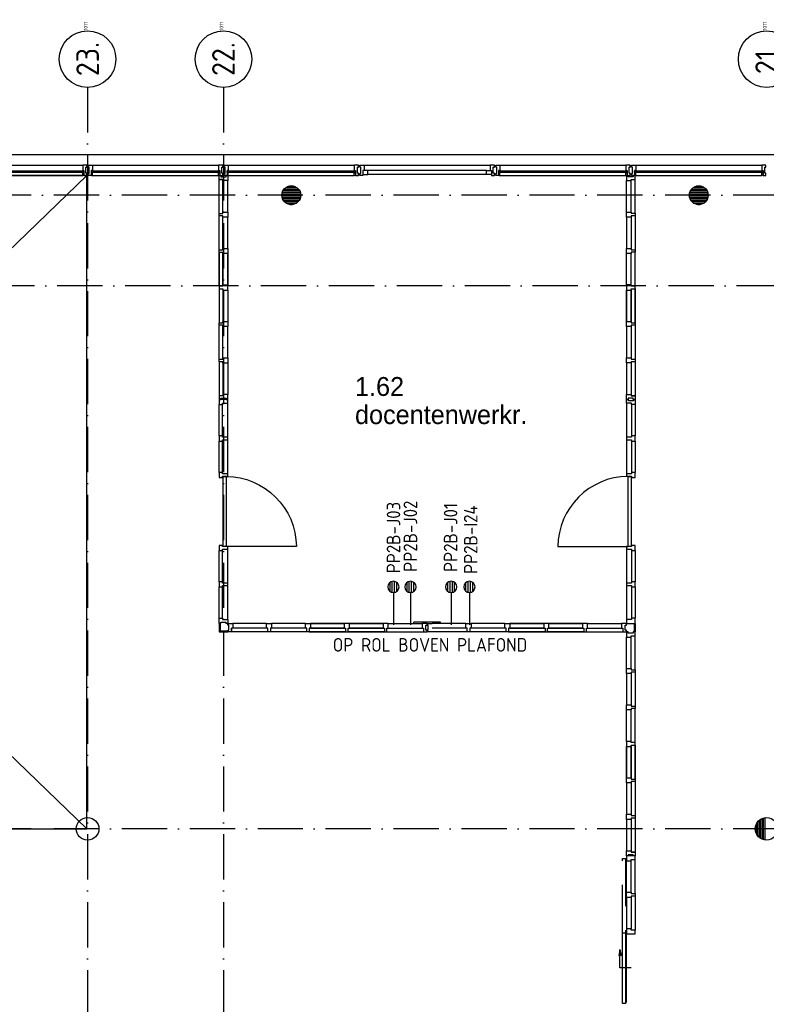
# Model space of a CAD drawing. Header units: millimetres. Extents: x -6587 to 112313, y 244 to 84344.
# Tile 38 of 42: x 65275 to 75170, y 64579 to 77631. Entities that reach past the tile are written whole.
import ezdxf
from ezdxf.enums import TextEntityAlignment as Align

# ---------------------------------------------------------------- set-up
doc = ezdxf.new("R2010")
doc.units = ezdxf.units.MM
doc.header["$LTSCALE"] = 100
doc.linetypes.add('DASHDOT', pattern=[9, 6, -1.5, 0, -1.5])
doc.linetypes.add('HIDDEN', pattern=[9.525, 6.35, -3.175])
doc.layers.get('0').update_dxf_attribs({"linetype": 'CONTINUOUS'})
for name, color, linetype in [('AL$1----_ALGEMEEN', 7, 'CONTINUOUS'), ('AL$7----_STRAMIEN', 1, 'DASHDOT'), ('AL21----_BUITENWAND', 4, 'CONTINUOUS'), ('AL28----_KONSTRUKTIE', 3, 'CONTINUOUS'), ('AL31----_BUITENKOZ', 7, 'CONTINUOUS'), ('AL32----_BINNENKOZ', 7, 'CONTINUOUS'), ('ALN-----_BLOCKNAAM', 2, 'CONTINUOUS'), ('ALXAA---_GEWBETON', 12, 'CONTINUOUS'), ('ALXOU---_GLAS', 7, 'CONTINUOUS'), ('BOUW', 8, 'CONTINUOUS'), ('EB6441--_ATTRIB', 2, 'CONTINUOUS'), ('EL6441--_DATACOM', 3, 'CONTINUOUS')]:
    doc.layers.add(name, color=color, linetype=linetype)
doc.styles.add('1_8', font='iso', dxfattribs={"width": 0.7, "height": 1.8})
doc.styles.add('BURO-025', font='BUROFONT.shx', dxfattribs={"height": 250})
doc.styles.add('NORATT', font='isocp.shx')
doc.styles.get("Standard").update_dxf_attribs({"font": 'iso.shx'})

# ---------------------------------------------------------------- blocks, each defined once
blk = doc.blocks.new('ES4X2')
for p, q in [((-0.15, 1.27), (-0.15, 2.73)), ((0.15, 1.27), (0.15, 2.73)), ((-0.45, 1.4), (-0.45, 2.6)), ((0.45, 1.4), (0.45, 2.6)), ((0, 1.25), (0, -3))]:
    blk.add_line(p, q)
blk.add_circle((0, 2), 0.75)
at = {"style": '1_8', "flags": 8}
for tag, p in [('NUMMER', (1.25, 3.5)), ('CODE', (-1.25, 3.5))]:
    blk.add_attdef(tag, text='', height=1.8, rotation=90, dxfattribs=at).set_placement(p, align=Align.MIDDLE_LEFT)
blk.add_attdef('M_CODE', text='', height=1.8, dxfattribs=at).set_placement((0, 0), align=Align.MIDDLE_CENTER)
blk = doc.blocks.new('1011')
at = {"layer": 'AL$7----_STRAMIEN', "color": 7, "linetype": 'Continuous'}
blk.add_circle((-750, 0), 750, dxfattribs=at)
at = {"layer": 'AL$7----_STRAMIEN', "color": 3, "linetype": 'Continuous'}
blk.add_attdef('STR-NAAM', text='', height=600, rotation=360, dxfattribs=at).set_placement((-750, 0), align=Align.MIDDLE)
at = {"layer": 'ALN-----_BLOCKNAAM', "linetype": 'Continuous'}
blk.add_text('1011', height=100, dxfattribs=at).set_placement((0, 0))

msp = doc.modelspace()

# ---------------------------------------------------------------- hatches: boundary and pattern name
at = {"layer": 'ALXAA---_GEWBETON'}
h = msp.add_hatch(dxfattribs=at)
h.set_pattern_fill('GEWPBET', color=8, scale=100, style=0)
h.set_pattern_definition([(0, (-76025.338, 41760.702), (0, 20), [])])
edge = h.paths.add_edge_path()
edge.add_arc((74274.8, 75305), 125, 0, 360)

# ---------------------------------------------------------------- linework, layer by layer
at = {"color": 8, "linetype": 'Continuous'}
for p, q in [((72407.8, 70648), (73337.8, 70648)), ((73317.8, 66547), (73317.8, 66480)), ((73431.8, 66547), (73317.8, 66547)), ((73317.8, 66480), (73380.8, 66480)), ((73380.8, 66480), (73380.8, 66497)), ((73380.8, 66497), (73431.8, 66497)), ((73431.8, 66497), (73431.8, 66547))]:
    msp.add_line(p, q, dxfattribs=at)
at = {"color": 3, "linetype": 'Continuous'}
for p, q in [((70499, 69629), (70499, 69644)), ((70850.7, 69644), (70499.2, 69644)), ((70850.7, 69629), (70850.7, 69644))]:
    msp.add_line(p, q, dxfattribs=at)
at = {"color": 8, "linetype": 'Continuous'}
for points in [[(67917.8, 72113.5), (67917.8, 72046.5), (67964.8, 72046.5), (67964.8, 72063.5), (68031.8, 72063.5), (68031.8, 72096.5), (67964.8, 72096.5), (67964.8, 72113.5)], [(73431.8, 72046.5), (73431.8, 72113.5), (73384.8, 72113.5), (73384.8, 72096.5), (73317.8, 72096.5), (73317.8, 72063.5), (73384.8, 72063.5), (73384.8, 72046.5)], [(67917.8, 71630), (67917.8, 71563), (67964.8, 71563), (67964.8, 71580), (68031.8, 71580), (68031.8, 71613), (67964.8, 71613), (67964.8, 71630)], [(73431.8, 71563), (73431.8, 71630), (73384.8, 71630), (73384.8, 71613), (73317.8, 71613), (73317.8, 71580), (73384.8, 71580), (73384.8, 71563)], [(67917.8, 70663), (67917.8, 70596), (67964.8, 70596), (67964.8, 70613), (68031.8, 70613), (68031.8, 70646), (67964.8, 70646), (67964.8, 70663)], [(73431.8, 70596), (73431.8, 70663), (73384.8, 70663), (73384.8, 70646), (73317.8, 70646), (73317.8, 70613), (73384.8, 70613), (73384.8, 70596)], [(67917.8, 70179.5), (67917.8, 70112.5), (67964.8, 70112.5), (67964.8, 70129.5), (68031.8, 70129.5), (68031.8, 70162.5), (67964.8, 70162.5), (67964.8, 70179.5)], [(73431.8, 70112.5), (73431.8, 70179.5), (73384.8, 70179.5), (73384.8, 70162.5), (73317.8, 70162.5), (73317.8, 70129.5), (73384.8, 70129.5), (73384.8, 70112.5)]]:
    msp.add_lwpolyline(points, close=True, dxfattribs=at)
msp.add_lwpolyline([(68011.8, 71578, -0.4087238), (68941.8, 70648), (68011.8, 70648)], format="xyb", dxfattribs=at)
msp.add_arc((73346.7, 70639.2), 938.9, 90.53799, 179.46201, dxfattribs=at)
at = {"layer": 'AL$1----_ALGEMEEN', "color": 8}
for p, q in [((57174.8, 66905), (66165.8, 75565)), ((66165.8, 66905), (57174.8, 75565)), ((66165.8, 75565), (57174.8, 75565)), ((66165.8, 66905), (66165.8, 75565)), ((57174.8, 66905), (66165.8, 66905))]:
    msp.add_line(p, q, dxfattribs=at)
at = {"layer": 'AL$7----_STRAMIEN', "color": 1}
for p, q in [((66174.8, 76734.4), (66174.8, 40552.4)), ((67974.8, 76734.4), (67974.8, 7566.2)), ((86131.3, 75305), (3582.8, 75305)), ((86174.9, 74105), (3582.8, 74105)), ((86131.3, 66905), (3582.8, 66905))]:
    msp.add_line(p, q, dxfattribs=at)
at = {"layer": 'AL21----_BUITENWAND', "color": 8}
msp.add_line((49434.8, 75845), (82914.8, 75845), dxfattribs=at)
at = {"layer": 'AL28----_KONSTRUKTIE', "color": 8}
for centre, radius in [((68874.8, 75305), 125), ((74274.8, 75305), 125), ((66174.8, 66905), 150), ((75174.8, 66905), 150)]:
    msp.add_circle(centre, radius, dxfattribs=at)
at = {"layer": 'AL31----_BUITENKOZ', "color": 8}
for p, q in [((64439.8, 75704), (66109.8, 75704)), ((66239.8, 75704), (67909.8, 75704)), ((68039.8, 75704), (69709.8, 75704)), ((69839.8, 75704), (71509.8, 75704)), ((71639.8, 75704), (73309.8, 75704)), ((73439.8, 75704), (75109.8, 75704)), ((71459.8, 75632), (69889.8, 75632)), ((71459.8, 75578), (69889.8, 75578)), ((64439.8, 75565), (66109.8, 75565)), ((66239.8, 75565), (67909.8, 75565)), ((68039.8, 75565), (69709.8, 75565)), ((71639.8, 75565), (73309.8, 75565)), ((73439.8, 75565), (75109.8, 75565)), ((73230.9, 65306.9), (73214.5, 65224.8)), ((73230.9, 65306.9), (73247.2, 65224.8)), ((73230.9, 65064.1), (73230.9, 65306.9)), ((73214.5, 65224.8), (73230.9, 65224.8)), ((73247.2, 65224.8), (73230.9, 65224.8)), ((73377.6, 65063.9), (73230.9, 65064.1))]:
    msp.add_line(p, q, dxfattribs=at)
at = {"layer": 'AL31----_BUITENKOZ', "color": 8, "linetype": 'Continuous'}
for p, q in [((66146.9, 75704), (66109.8, 75704)), ((66109.8, 75704), (66109.8, 75697)), ((66165.8, 75704), (66146.9, 75704)), ((66165.8, 75698), (66165.8, 75704)), ((66183.8, 75698), (66183.8, 75704)), ((66183.8, 75704), (66202.8, 75704)), ((66202.8, 75704), (66239.8, 75704)), ((66239.8, 75704), (66239.8, 75697)), ((67946.9, 75704), (67909.8, 75704)), ((67909.8, 75704), (67909.8, 75697)), ((67965.8, 75704), (67946.9, 75704)), ((67965.8, 75698), (67965.8, 75704)), ((67983.8, 75698), (67983.8, 75704)), ((67983.8, 75704), (68002.8, 75704)), ((68002.8, 75704), (68039.8, 75704)), ((68039.8, 75704), (68039.8, 75697)), ((69746.9, 75704), (69709.8, 75704)), ((69709.8, 75704), (69709.8, 75697)), ((69765.8, 75704), (69746.9, 75704)), ((69765.8, 75698), (69765.8, 75704)), ((69783.8, 75698), (69783.8, 75704)), ((69783.8, 75704), (69802.8, 75704)), ((69802.8, 75704), (69839.8, 75704)), ((69839.8, 75704), (69839.8, 75697)), ((71546.9, 75704), (71509.8, 75704)), ((71509.8, 75704), (71509.8, 75697)), ((71565.8, 75704), (71546.9, 75704)), ((71565.8, 75698), (71565.8, 75704)), ((71583.8, 75698), (71583.8, 75704)), ((71583.8, 75704), (71602.8, 75704)), ((71602.8, 75704), (71639.8, 75704)), ((71639.8, 75704), (71639.8, 75697)), ((73346.9, 75704), (73309.8, 75704)), ((73309.8, 75704), (73309.8, 75697)), ((73365.8, 75704), (73346.9, 75704)), ((73365.8, 75698), (73365.8, 75704)), ((73383.8, 75698), (73383.8, 75704)), ((73383.8, 75704), (73402.8, 75704)), ((73402.8, 75704), (73439.8, 75704)), ((73439.8, 75704), (73439.8, 75697)), ((66109.8, 75697), (66109.8, 75693)), ((66109.8, 75693), (66109.8, 75685)), ((66109.8, 75685), (66109.8, 75632)), ((66109.8, 75632), (66126.8, 75632)), ((66109.8, 75565), (66109.8, 75602)), ((66109.8, 75602), (66126.8, 75602)), ((66126.8, 75632), (66126.8, 75565)), ((66126.8, 75602), (66126.8, 75570)), ((66151.8, 75595), (66151.8, 75675)), ((66151.8, 75675), (66165.8, 75675)), ((66165.8, 75595), (66151.8, 75595)), ((66165.8, 75684), (66165.8, 75698)), ((66165.8, 75675), (66165.8, 75684)), ((66165.8, 75684), (66165.8, 75684)), ((66165.8, 75585), (66165.8, 75595)), ((66165.8, 75571), (66165.8, 75585)), ((66165.8, 75585), (66165.8, 75585)), ((66165.8, 75565), (66165.8, 75571)), ((66183.8, 75684.5), (66183.8, 75698)), ((66183.8, 75674.5), (66183.8, 75684.5)), ((66183.8, 75684.5), (66183.8, 75684.5)), ((66197.8, 75674.5), (66183.8, 75674.5)), ((66183.8, 75585), (66183.8, 75594.5)), ((66183.8, 75594.5), (66197.8, 75594.5)), ((66183.8, 75571), (66183.8, 75585)), ((66183.8, 75585), (66183.8, 75585)), ((66183.8, 75565), (66183.8, 75571)), ((66197.8, 75594.5), (66197.8, 75674.5)), ((66239.8, 75632), (66222.8, 75632)), ((66222.8, 75632), (66222.8, 75565)), ((66222.8, 75602), (66222.8, 75570)), ((66239.8, 75602), (66222.8, 75602)), ((66239.8, 75697), (66239.8, 75693)), ((66239.8, 75693), (66239.8, 75685)), ((66239.8, 75685), (66239.8, 75632)), ((66239.8, 75565), (66239.8, 75602)), ((67909.8, 75697), (67909.8, 75693)), ((67909.8, 75693), (67909.8, 75685)), ((67909.8, 75685), (67909.8, 75632)), ((67909.8, 75632), (67926.8, 75632)), ((67909.8, 75565), (67909.8, 75602)), ((67909.8, 75602), (67926.8, 75602)), ((67926.8, 75632), (67926.8, 75565)), ((67926.8, 75602), (67926.8, 75570)), ((67951.8, 75595), (67951.8, 75675)), ((67951.8, 75675), (67965.8, 75675)), ((67965.8, 75595), (67951.8, 75595)), ((67965.8, 75684), (67965.8, 75698)), ((67965.8, 75675), (67965.8, 75684)), ((67965.8, 75684), (67965.8, 75684)), ((67965.8, 75585), (67965.8, 75595)), ((67965.8, 75571), (67965.8, 75585)), ((67965.8, 75585), (67965.8, 75585)), ((67965.8, 75565), (67965.8, 75571)), ((67983.8, 75684.5), (67983.8, 75698)), ((67983.8, 75674.5), (67983.8, 75684.5)), ((67983.8, 75684.5), (67983.8, 75684.5)), ((67997.8, 75674.5), (67983.8, 75674.5)), ((67983.8, 75585), (67983.8, 75594.5)), ((67983.8, 75594.5), (67997.8, 75594.5)), ((67983.8, 75571), (67983.8, 75585)), ((67983.8, 75585), (67983.8, 75585)), ((67983.8, 75565), (67983.8, 75571)), ((67997.8, 75594.5), (67997.8, 75674.5)), ((68039.8, 75632), (68022.8, 75632)), ((68022.8, 75632), (68022.8, 75565)), ((68022.8, 75602), (68022.8, 75570)), ((68039.8, 75602), (68022.8, 75602)), ((68039.8, 75697), (68039.8, 75693)), ((68039.8, 75693), (68039.8, 75685)), ((68039.8, 75685), (68039.8, 75632)), ((68039.8, 75565), (68039.8, 75602)), ((69709.8, 75697), (69709.8, 75693)), ((69709.8, 75693), (69709.8, 75685)), ((69709.8, 75685), (69709.8, 75632)), ((69709.8, 75632), (69726.8, 75632)), ((69709.8, 75565), (69709.8, 75602)), ((69709.8, 75602), (69726.8, 75602)), ((69726.8, 75632), (69726.8, 75565)), ((69726.8, 75602), (69726.8, 75570)), ((69751.8, 75595), (69751.8, 75675)), ((69751.8, 75675), (69765.8, 75675)), ((69765.8, 75595), (69751.8, 75595)), ((69765.8, 75684), (69765.8, 75698)), ((69765.8, 75675), (69765.8, 75684)), ((69765.8, 75684), (69765.8, 75684)), ((69765.8, 75585), (69765.8, 75595)), ((69765.8, 75571), (69765.8, 75585)), ((69765.8, 75585), (69765.8, 75585)), ((69765.8, 75565), (69765.8, 75571)), ((69783.8, 75684.5), (69783.8, 75698)), ((69783.8, 75674.5), (69783.8, 75684.5)), ((69783.8, 75684.5), (69783.8, 75684.5)), ((69797.8, 75674.5), (69783.8, 75674.5)), ((69783.8, 75585), (69783.8, 75594.5)), ((69783.8, 75594.5), (69797.8, 75594.5)), ((69783.8, 75571), (69783.8, 75585)), ((69783.8, 75585), (69783.8, 75585)), ((69783.8, 75565), (69783.8, 75571)), ((69797.8, 75594.5), (69797.8, 75674.5)), ((69839.8, 75632), (69822.8, 75632)), ((69822.8, 75632), (69822.8, 75565)), ((69822.8, 75632), (69822.8, 75578)), ((69889.8, 75632), (69822.8, 75632)), ((69822.8, 75578), (69889.8, 75578)), ((69839.8, 75697), (69839.8, 75693)), ((69839.8, 75693), (69839.8, 75685)), ((69839.8, 75685), (69839.8, 75632)), ((69889.8, 75578), (69889.8, 75632)), ((71459.8, 75578), (71459.8, 75632)), ((71459.8, 75632), (71526.8, 75632)), ((71526.8, 75578), (71459.8, 75578)), ((71509.8, 75697), (71509.8, 75693)), ((71509.8, 75693), (71509.8, 75685)), ((71509.8, 75685), (71509.8, 75632)), ((71509.8, 75632), (71526.8, 75632)), ((71526.8, 75632), (71526.8, 75565)), ((71526.8, 75632), (71526.8, 75578)), ((71551.8, 75595), (71551.8, 75675)), ((71551.8, 75675), (71565.8, 75675)), ((71565.8, 75595), (71551.8, 75595)), ((71565.8, 75684), (71565.8, 75698)), ((71565.8, 75675), (71565.8, 75684)), ((71565.8, 75684), (71565.8, 75684)), ((71565.8, 75585), (71565.8, 75595)), ((71565.8, 75571), (71565.8, 75585)), ((71565.8, 75585), (71565.8, 75585)), ((71565.8, 75565), (71565.8, 75571)), ((71583.8, 75684.5), (71583.8, 75698)), ((71583.8, 75674.5), (71583.8, 75684.5)), ((71583.8, 75684.5), (71583.8, 75684.5)), ((71597.8, 75674.5), (71583.8, 75674.5)), ((71583.8, 75585), (71583.8, 75594.5)), ((71583.8, 75594.5), (71597.8, 75594.5)), ((71583.8, 75571), (71583.8, 75585)), ((71583.8, 75585), (71583.8, 75585)), ((71583.8, 75565), (71583.8, 75571)), ((71597.8, 75594.5), (71597.8, 75674.5)), ((71639.8, 75632), (71622.8, 75632)), ((71622.8, 75632), (71622.8, 75565)), ((71622.8, 75602), (71622.8, 75570)), ((71639.8, 75602), (71622.8, 75602)), ((71639.8, 75697), (71639.8, 75693)), ((71639.8, 75693), (71639.8, 75685)), ((71639.8, 75685), (71639.8, 75632)), ((71639.8, 75565), (71639.8, 75602)), ((73309.8, 75697), (73309.8, 75693)), ((73309.8, 75693), (73309.8, 75685)), ((73309.8, 75685), (73309.8, 75632)), ((73309.8, 75632), (73326.8, 75632)), ((73309.8, 75565), (73309.8, 75602)), ((73309.8, 75602), (73326.8, 75602)), ((73326.8, 75632), (73326.8, 75565)), ((73326.8, 75602), (73326.8, 75570)), ((73351.8, 75595), (73351.8, 75675)), ((73351.8, 75675), (73365.8, 75675)), ((73365.8, 75595), (73351.8, 75595)), ((73365.8, 75684), (73365.8, 75698)), ((73365.8, 75675), (73365.8, 75684)), ((73365.8, 75684), (73365.8, 75684)), ((73365.8, 75585), (73365.8, 75595)), ((73365.8, 75571), (73365.8, 75585)), ((73365.8, 75585), (73365.8, 75585)), ((73365.8, 75565), (73365.8, 75571)), ((73383.8, 75684.5), (73383.8, 75698)), ((73383.8, 75674.5), (73383.8, 75684.5)), ((73383.8, 75684.5), (73383.8, 75684.5)), ((73397.8, 75674.5), (73383.8, 75674.5)), ((73383.8, 75585), (73383.8, 75594.5)), ((73383.8, 75594.5), (73397.8, 75594.5)), ((73383.8, 75571), (73383.8, 75585)), ((73383.8, 75585), (73383.8, 75585)), ((73383.8, 75565), (73383.8, 75571)), ((73397.8, 75594.5), (73397.8, 75674.5)), ((73439.8, 75632), (73422.8, 75632)), ((73422.8, 75632), (73422.8, 75565)), ((73422.8, 75602), (73422.8, 75570)), ((73439.8, 75602), (73422.8, 75602)), ((73439.8, 75697), (73439.8, 75693)), ((73439.8, 75693), (73439.8, 75685)), ((73439.8, 75685), (73439.8, 75632)), ((73439.8, 75565), (73439.8, 75602)), ((66121.8, 75565), (66109.8, 75565)), ((66126.8, 75570), (66121.8, 75570)), ((66121.8, 75570), (66121.8, 75565)), ((66126.8, 75565), (66165.8, 75565)), ((66222.8, 75565), (66183.8, 75565)), ((66222.8, 75570), (66227.8, 75570)), ((66227.8, 75570), (66227.8, 75565)), ((66227.8, 75565), (66239.8, 75565)), ((67921.8, 75565), (67909.8, 75565)), ((67926.8, 75570), (67921.8, 75570)), ((67921.8, 75570), (67921.8, 75565)), ((67926.8, 75565), (67965.8, 75565)), ((68022.8, 75565), (67983.8, 75565)), ((68022.8, 75570), (68027.8, 75570)), ((68027.8, 75570), (68027.8, 75565)), ((68027.8, 75565), (68039.8, 75565)), ((69721.8, 75565), (69709.8, 75565)), ((69726.8, 75570), (69721.8, 75570)), ((69721.8, 75570), (69721.8, 75565)), ((69726.8, 75565), (69765.8, 75565)), ((69822.8, 75565), (69783.8, 75565)), ((71526.8, 75565), (71565.8, 75565)), ((71622.8, 75565), (71583.8, 75565)), ((71622.8, 75570), (71627.8, 75570)), ((71627.8, 75570), (71627.8, 75565)), ((71627.8, 75565), (71639.8, 75565)), ((73321.8, 75565), (73309.8, 75565)), ((73326.8, 75570), (73321.8, 75570)), ((73321.8, 75570), (73321.8, 75565)), ((73326.8, 75565), (73365.8, 75565)), ((73422.8, 75565), (73383.8, 75565)), ((73422.8, 75570), (73427.8, 75570)), ((73427.8, 75570), (73427.8, 75565)), ((73427.8, 75565), (73439.8, 75565)), ((67970.8, 70648), (67970.8, 71578)), ((67970.8, 71578), (68011.8, 71578)), ((68011.8, 71578), (68011.8, 70648)), ((73337.8, 71578), (73378.8, 71578)), ((73337.8, 70648), (73337.8, 71578)), ((73378.8, 71578), (73378.8, 70648)), ((68011.8, 70648), (67970.8, 70648)), ((73378.8, 70648), (73337.8, 70648)), ((73263.2, 64589.5), (73263.2, 65528)), ((73263.2, 65528), (73304.2, 65528)), ((73304.2, 65528), (73304.2, 64589.5)), ((73317.8, 64604.5), (73317.8, 65513)), ((73304.2, 64589.5), (73263.2, 64589.5))]:
    msp.add_line(p, q, dxfattribs=at)
at = {"layer": 'AL31----_BUITENKOZ', "color": 8, "linetype": 'HIDDEN'}
for p, q in [((73263.2, 65528), (73263.2, 66513.5)), ((73263.2, 66513.5), (73304.2, 66513.5)), ((73304.2, 66513.5), (73304.2, 65528))]:
    msp.add_line(p, q, dxfattribs=at)
at = {"layer": 'AL31----_BUITENKOZ', "color": 8, "linetype": 'Continuous'}
for points in [[(75126.8, 75565), (75165.8, 75565), (75165.8, 75571), (75165.8, 75585), (75165.8, 75585), (75165.8, 75595), (75151.8, 75595), (75151.8, 75675), (75165.8, 75675), (75165.8, 75684), (75165.8, 75684), (75165.8, 75698), (75165.8, 75704), (75146.9, 75704), (75109.8, 75704), (75109.8, 75697), (75109.8, 75693), (75109.8, 75685), (75109.8, 75632), (75126.8, 75632)], [(75126.8, 75602), (75126.8, 75570), (75121.8, 75570), (75121.8, 75565), (75109.8, 75565), (75109.8, 75602)]]:
    msp.add_lwpolyline(points, close=True, dxfattribs=at)
at = {"layer": 'AL32----_BINNENKOZ', "color": 8}
for p, q in [((67917.8, 75565), (67942.8, 75565)), ((67917.8, 75515), (67917.8, 75565)), ((67917.8, 75515), (67968.8, 75515)), ((67968.8, 75515), (67917.8, 75515)), ((67917.8, 75064.5), (67917.8, 75515)), ((67942.8, 75565), (67942.8, 75549)), ((67942.8, 75549), (68009.8, 75549)), ((67968.8, 75498), (67968.8, 75515)), ((68031.8, 75498), (67968.8, 75498)), ((67968.8, 75081.5), (67968.8, 75498)), ((68009.8, 75549), (68009.8, 75565)), ((68009.8, 75565), (68031.8, 75565)), ((68031.8, 75565), (68031.8, 75498)), ((68031.8, 75081.5), (68031.8, 75498)), ((73339.8, 75565), (73317.8, 75565)), ((73317.8, 75565), (73317.8, 75498)), ((73317.8, 75498), (73380.8, 75498)), ((73317.8, 75082), (73317.8, 75498)), ((73317.8, 75082), (73317.8, 75498)), ((73339.8, 75549), (73339.8, 75565)), ((73406.8, 75549), (73339.8, 75549)), ((73380.8, 75498), (73380.8, 75515)), ((73380.8, 75515), (73431.8, 75515)), ((73380.8, 75082), (73380.8, 75498)), ((73431.8, 75565), (73406.8, 75565)), ((73406.8, 75565), (73406.8, 75549)), ((73431.8, 75515), (73431.8, 75565)), ((73431.8, 75065), (73431.8, 75515)), ((67917.8, 75064), (67968.8, 75064)), ((67917.8, 75031), (67917.8, 75064)), ((67968.8, 75064), (67968.8, 75081)), ((67968.8, 75081), (68031.8, 75081)), ((68031.8, 75081), (68031.8, 75014)), ((73317.8, 75015), (73317.8, 75082)), ((73317.8, 75082), (73380.8, 75082)), ((73380.8, 75082), (73380.8, 75065)), ((73380.8, 75065), (73431.8, 75065)), ((73431.8, 75065), (73431.8, 75032)), ((67917.8, 74580.5), (67917.8, 75031)), ((67968.8, 75031), (67917.8, 75031)), ((67968.8, 75014), (67968.8, 75031)), ((67968.8, 74597.5), (67968.8, 75014)), ((68031.8, 75014), (67968.8, 75014)), ((68031.8, 74597.5), (68031.8, 75014)), ((68031.8, 74597.5), (68031.8, 75014)), ((73317.8, 75015), (73317.8, 74598.5)), ((73317.8, 75015), (73317.8, 74598.5)), ((73380.8, 75015), (73317.8, 75015)), ((73431.8, 75032), (73380.8, 75032)), ((73380.8, 75032), (73380.8, 75015)), ((73380.8, 75015), (73380.8, 74598.5)), ((73431.8, 75032), (73431.8, 74581.5)), ((67917.8, 74580.5), (67968.8, 74580.5)), ((67917.8, 74547.5), (67917.8, 74580.5)), ((67917.8, 74547.5), (67917.8, 74097)), ((67968.8, 74547.5), (67917.8, 74547.5)), ((67917.8, 74097), (67917.8, 74547.5)), ((67968.8, 74580.5), (67968.8, 74597.5)), ((67968.8, 74597.5), (68031.8, 74597.5)), ((67968.8, 74530.5), (67968.8, 74547.5)), ((67968.8, 74530.5), (67968.8, 74114)), ((68031.8, 74530.5), (67968.8, 74530.5)), ((67968.8, 74114), (67968.8, 74530.5)), ((68031.8, 74597.5), (68031.8, 74530.5)), ((68031.8, 74530.5), (68031.8, 74114)), ((68031.8, 74114), (68031.8, 74530.5)), ((68031.8, 74530.5), (68031.8, 74114)), ((68031.8, 74114), (68031.8, 74530.5)), ((73317.8, 74531.5), (73317.8, 74598.5)), ((73317.8, 74598.5), (73380.8, 74598.5)), ((73317.8, 74115), (73317.8, 74531.5)), ((73380.8, 74531.5), (73317.8, 74531.5)), ((73317.8, 74115), (73317.8, 74531.5)), ((73380.8, 74598.5), (73380.8, 74581.5)), ((73380.8, 74581.5), (73431.8, 74581.5)), ((73431.8, 74548.5), (73380.8, 74548.5)), ((73380.8, 74548.5), (73380.8, 74531.5)), ((73380.8, 74115), (73380.8, 74531.5)), ((73431.8, 74581.5), (73431.8, 74548.5)), ((73431.8, 74098), (73431.8, 74548.5)), ((67968.8, 74097), (67917.8, 74097)), ((67917.8, 74097), (67917.8, 74064)), ((67917.8, 74064), (67917.8, 73613.5)), ((67917.8, 74064), (67968.8, 74064)), ((68031.8, 74114), (67968.8, 74114)), ((67968.8, 74114), (67968.8, 74097)), ((67968.8, 74064), (67968.8, 74047)), ((67968.8, 74047), (67968.8, 73630.5)), ((67968.8, 74047), (68031.8, 74047)), ((68031.8, 74047), (68031.8, 74114)), ((68031.8, 74047), (68031.8, 73630.5)), ((68031.8, 74047), (68031.8, 73630.5)), ((73380.8, 74115), (73317.8, 74115)), ((73317.8, 74115), (73317.8, 74048)), ((73317.8, 73631.5), (73317.8, 74048)), ((73317.8, 74048), (73380.8, 74048)), ((73317.8, 74048), (73317.8, 73631.5)), ((73317.8, 73631.5), (73317.8, 74048)), ((73317.8, 74048), (73317.8, 73631.5)), ((73380.8, 74098), (73380.8, 74115)), ((73431.8, 74098), (73380.8, 74098)), ((73380.8, 74048), (73380.8, 74065)), ((73380.8, 74065), (73431.8, 74065)), ((73380.8, 73631.5), (73380.8, 74048)), ((73380.8, 74048), (73380.8, 73631.5)), ((73431.8, 74065), (73431.8, 74098)), ((73431.8, 73614.5), (73431.8, 74065)), ((73431.8, 74065), (73431.8, 73614.5)), ((67917.8, 73613.5), (67968.8, 73613.5)), ((67917.8, 73580.5), (67917.8, 73613.5)), ((67968.8, 73613.5), (67968.8, 73630.5)), ((67968.8, 73630.5), (68031.8, 73630.5)), ((68031.8, 73630.5), (68031.8, 73563.5)), ((73317.8, 73564.5), (73317.8, 73631.5)), ((73317.8, 73631.5), (73380.8, 73631.5)), ((73380.8, 73631.5), (73380.8, 73614.5)), ((73380.8, 73614.5), (73431.8, 73614.5)), ((73431.8, 73614.5), (73431.8, 73581.5)), ((67917.8, 73130), (67917.8, 73580.5)), ((67968.8, 73580.5), (67917.8, 73580.5)), ((67968.8, 73563.5), (67968.8, 73580.5)), ((67968.8, 73147), (67968.8, 73563.5)), ((68031.8, 73563.5), (67968.8, 73563.5)), ((68031.8, 73147), (68031.8, 73563.5)), ((68031.8, 73147), (68031.8, 73563.5)), ((73317.8, 73564.5), (73317.8, 73148)), ((73380.8, 73564.5), (73317.8, 73564.5)), ((73317.8, 73564.5), (73317.8, 73148)), ((73431.8, 73581.5), (73380.8, 73581.5)), ((73380.8, 73581.5), (73380.8, 73564.5)), ((73380.8, 73564.5), (73380.8, 73148)), ((73431.8, 73581.5), (73431.8, 73131)), ((67917.8, 73130), (67968.8, 73130)), ((67917.8, 73097), (67917.8, 73130)), ((67917.8, 73097), (67917.8, 72647)), ((67968.8, 73097), (67917.8, 73097)), ((67968.8, 73130), (67968.8, 73147)), ((67968.8, 73147), (68031.8, 73147)), ((67968.8, 73080), (67968.8, 73097)), ((68031.8, 73147), (68031.8, 73080)), ((73317.8, 73081), (73317.8, 73148)), ((73317.8, 73148), (73380.8, 73148)), ((73380.8, 73148), (73380.8, 73131)), ((73380.8, 73131), (73431.8, 73131)), ((73431.8, 73098), (73380.8, 73098)), ((73380.8, 73098), (73380.8, 73081)), ((73431.8, 73131), (73431.8, 73098)), ((73431.8, 73097.5), (73431.8, 72647)), ((67968.8, 73080), (67968.8, 72664)), ((68031.8, 73080), (67968.8, 73080)), ((68031.8, 73080), (68031.8, 72664)), ((68031.8, 73080), (68031.8, 72664)), ((73380.8, 73081), (73317.8, 73081)), ((73317.8, 73080.5), (73317.8, 72664)), ((73380.8, 73080.5), (73380.8, 72664)), ((67968.8, 72647), (67917.8, 72647)), ((67917.8, 72647), (67917.8, 72597)), ((67917.8, 72597), (67942.8, 72597)), ((68031.8, 72597), (67917.8, 72597)), ((67917.8, 72597), (67917.8, 72530)), ((67942.8, 72597), (67942.8, 72613)), ((67942.8, 72613), (68009.8, 72613)), ((68031.8, 72664), (67968.8, 72664)), ((67968.8, 72664), (67968.8, 72647)), ((68009.8, 72613), (68009.8, 72597)), ((68009.8, 72597), (68031.8, 72597)), ((68031.8, 72597), (68031.8, 72664)), ((68031.8, 72547), (68031.8, 72597)), ((73317.8, 72597), (73317.8, 72664)), ((73317.8, 72664), (73380.8, 72664)), ((73339.8, 72597), (73317.8, 72597)), ((73317.8, 72597), (73341.8, 72597)), ((73317.8, 72547), (73317.8, 72597)), ((73406.8, 72613), (73339.8, 72613)), ((73339.8, 72613), (73339.8, 72597)), ((73341.8, 72580), (73341.8, 72597)), ((73408.8, 72580), (73341.8, 72580)), ((73380.8, 72664), (73380.8, 72647)), ((73431.8, 72647), (73380.8, 72647)), ((73380.8, 72647), (73431.8, 72647)), ((73406.8, 72597), (73406.8, 72613)), ((73431.8, 72597), (73406.8, 72597)), ((73431.8, 72597), (73408.8, 72597)), ((73408.8, 72597), (73408.8, 72580)), ((73408.8, 72597), (73431.8, 72597)), ((73431.8, 72647), (73431.8, 72597)), ((73431.8, 72597), (73431.8, 72530)), ((67917.8, 72530), (67964.8, 72530)), ((67917.8, 72113.5), (67917.8, 72530)), ((67964.8, 72530), (67964.8, 72547)), ((67964.8, 72547), (68031.8, 72547)), ((67964.8, 72113.5), (67964.8, 72530)), ((68031.8, 72096.5), (68031.8, 72547)), ((73384.8, 72547), (73317.8, 72547)), ((73317.8, 72547), (73317.8, 72096.5)), ((73384.8, 72530), (73384.8, 72547)), ((73431.8, 72530), (73384.8, 72530)), ((73384.8, 72530), (73384.8, 72113.5)), ((73431.8, 72530), (73431.8, 72113.5)), ((68031.8, 71613), (68031.8, 72063.5)), ((73317.8, 72063.5), (73317.8, 71613)), ((67917.8, 71630), (67917.8, 72046.5)), ((67964.8, 71630), (67964.8, 72046.5)), ((73384.8, 72046.5), (73384.8, 71630)), ((73431.8, 72046.5), (73431.8, 71630)), ((68031.8, 70162.5), (68031.8, 70613)), ((73317.8, 70613), (73317.8, 70162.5)), ((67917.8, 70179.5), (67917.8, 70596)), ((67964.8, 70179.5), (67964.8, 70596)), ((73384.8, 70596), (73384.8, 70179.5)), ((73431.8, 70596), (73431.8, 70179.5)), ((67917.8, 69696), (67917.8, 70112.5)), ((67964.8, 69696), (67964.8, 70112.5)), ((68031.8, 69679), (68031.8, 70129.5)), ((73317.8, 70129.5), (73317.8, 69679)), ((73384.8, 70112.5), (73384.8, 69696)), ((73431.8, 70112.5), (73431.8, 69696)), ((67917.8, 69629), (67917.8, 69696)), ((67917.8, 69696), (67964.8, 69696)), ((67917.8, 69629), (67917.8, 69515)), ((67917.8, 69629), (67940.8, 69629)), ((67940.8, 69629), (67917.8, 69629)), ((67932.8, 69629), (67932.8, 69530)), ((67940.8, 69629), (67940.8, 69646)), ((67940.8, 69646), (68007.8, 69646)), ((67964.8, 69696), (67964.8, 69679)), ((67964.8, 69679), (68031.8, 69679)), ((68007.8, 69646), (68007.8, 69629)), ((68031.8, 69629), (68007.8, 69629)), ((68031.8, 69679), (68031.8, 69629)), ((68031.8, 69607), (68031.8, 69629)), ((68031.8, 69629), (68098.8, 69629)), ((68047.8, 69607), (68031.8, 69607)), ((68047.8, 69540), (68047.8, 69607)), ((68098.8, 69629), (68098.8, 69566)), ((68546.3, 69629), (68098.8, 69629)), ((68546.8, 69566), (68546.8, 69629)), ((68546.8, 69629), (68613.8, 69629)), ((68613.8, 69629), (68613.8, 69566)), ((69062, 69629), (68613.8, 69629)), ((69062, 69629), (68613.8, 69629)), ((69062, 69566), (69062, 69629)), ((69062, 69629), (69129, 69629)), ((69129, 69629), (69129, 69566)), ((69129, 69629), (69577.2, 69629)), ((69577.2, 69629), (69129, 69629)), ((69129, 69629), (69577.2, 69629)), ((69577.2, 69629), (69129, 69629)), ((69644.2, 69629), (69577.2, 69629)), ((69577.2, 69629), (69577.2, 69566)), ((69644.2, 69566), (69644.2, 69629)), ((69644.2, 69629), (70092.6, 69629)), ((70092.6, 69629), (69644.2, 69629)), ((69644.2, 69629), (70092.6, 69629)), ((70092.6, 69629), (69644.2, 69629)), ((70159.6, 69629), (70092.6, 69629)), ((70092.6, 69629), (70092.6, 69566)), ((70159.6, 69629), (70607.8, 69629)), ((70159.6, 69629), (70607.8, 69629)), ((70159.6, 69566), (70159.6, 69629)), ((70674.8, 69629), (70607.8, 69629)), ((70607.8, 69629), (70607.8, 69566)), ((70658.8, 69540), (70658.8, 69607)), ((70658.8, 69607), (70674.8, 69607)), ((70674.8, 69607), (70674.8, 69629)), ((70674.8, 69629), (70741.8, 69629)), ((70674.8, 69607), (70674.8, 69629)), ((70690.8, 69607), (70674.8, 69607)), ((70690.8, 69540), (70690.8, 69607)), ((71189.3, 69629), (70741.8, 69629)), ((71189.8, 69566), (71189.8, 69629)), ((71189.8, 69629), (71256.8, 69629)), ((71256.8, 69629), (71256.8, 69566)), ((71705, 69629), (71256.8, 69629)), ((71705, 69629), (71256.8, 69629)), ((71705, 69566), (71705, 69629)), ((71705, 69629), (71772, 69629)), ((71772, 69629), (71772, 69566)), ((71772, 69629), (72220.2, 69629)), ((72220.2, 69629), (71772, 69629)), ((71772, 69629), (72220.2, 69629)), ((72220.2, 69629), (71772, 69629)), ((72287.2, 69629), (72220.2, 69629)), ((72220.2, 69629), (72220.2, 69566)), ((72287.2, 69566), (72287.2, 69629)), ((72287.2, 69629), (72735.6, 69629)), ((72735.6, 69629), (72287.2, 69629)), ((72287.2, 69629), (72735.6, 69629)), ((72735.6, 69629), (72287.2, 69629)), ((72802.6, 69629), (72735.6, 69629)), ((72735.6, 69629), (72735.6, 69566)), ((72802.6, 69629), (73250.8, 69629)), ((72802.6, 69629), (73250.8, 69629)), ((72802.6, 69566), (72802.6, 69629)), ((73317.8, 69629), (73250.8, 69629)), ((73250.8, 69629), (73250.8, 69566)), ((73301.8, 69540), (73301.8, 69607)), ((73301.8, 69607), (73317.8, 69607)), ((73384.8, 69679), (73317.8, 69679)), ((73317.8, 69679), (73317.8, 69629)), ((73317.8, 69607), (73317.8, 69629)), ((73317.8, 69629), (73431.8, 69629)), ((73431.8, 69696), (73384.8, 69696)), ((73384.8, 69696), (73384.8, 69679)), ((73416.8, 69629), (73416.8, 69515)), ((73431.8, 69629), (73431.8, 69696)), ((73431.8, 69629), (73431.8, 69515)), ((67917.8, 69515), (68031.8, 69515)), ((67932.8, 69530), (68031.8, 69530)), ((68031.8, 69515), (68031.8, 69540)), ((68031.8, 69540), (68047.8, 69540)), ((68081.8, 69515), (68031.8, 69515)), ((68081.8, 69515), (68081.8, 69566)), ((68098.8, 69566), (68081.8, 69566)), ((68081.8, 69566), (68081.8, 69515)), ((68563.3, 69515), (68081.8, 69515)), ((68546.3, 69566), (68098.8, 69566)), ((68563.8, 69566), (68546.8, 69566)), ((68563.8, 69515), (68563.8, 69566)), ((68596.8, 69515), (68563.8, 69515)), ((68613.8, 69566), (68596.8, 69566)), ((68596.8, 69566), (68596.8, 69515)), ((69079, 69515), (68596.8, 69515)), ((69062, 69566), (68613.8, 69566)), ((69079, 69566), (69062, 69566)), ((69079, 69515), (69079, 69566)), ((69112, 69515), (69079, 69515)), ((69129, 69566), (69112, 69566)), ((69112, 69566), (69112, 69515)), ((69112, 69515), (69594.2, 69515)), ((69594.2, 69515), (69112, 69515)), ((69129, 69566), (69577.2, 69566)), ((69577.2, 69566), (69129, 69566)), ((69577.2, 69566), (69594.2, 69566)), ((69594.2, 69566), (69594.2, 69515)), ((69594.2, 69515), (69627.2, 69515)), ((69627.2, 69515), (69627.2, 69566)), ((69627.2, 69566), (69644.2, 69566)), ((69627.2, 69515), (70109.6, 69515)), ((70109.6, 69515), (69627.2, 69515)), ((69644.2, 69566), (70092.6, 69566)), ((70092.6, 69566), (69644.2, 69566)), ((70092.6, 69566), (70109.6, 69566)), ((70109.6, 69566), (70109.6, 69515)), ((70109.6, 69515), (70142.6, 69515)), ((70142.6, 69515), (70142.6, 69566)), ((70142.6, 69566), (70159.6, 69566)), ((70142.6, 69515), (70624.8, 69515)), ((70159.6, 69566), (70607.8, 69566)), ((70607.8, 69566), (70624.8, 69566)), ((70624.8, 69566), (70624.8, 69515)), ((70624.8, 69515), (70674.8, 69515)), ((70674.8, 69540), (70658.8, 69540)), ((70674.8, 69515), (70674.8, 69540)), ((70674.8, 69540), (70690.8, 69540)), ((70674.8, 69515), (70674.8, 69540)), ((70724.8, 69515), (70674.8, 69515)), ((71206.3, 69515), (70724.8, 69515)), ((71189.3, 69566), (70741.8, 69566)), ((71206.8, 69566), (71189.8, 69566)), ((71206.8, 69515), (71206.8, 69566)), ((71239.8, 69515), (71206.8, 69515)), ((71256.8, 69566), (71239.8, 69566)), ((71239.8, 69566), (71239.8, 69515)), ((71722, 69515), (71239.8, 69515)), ((71705, 69566), (71256.8, 69566)), ((71722, 69566), (71705, 69566)), ((71722, 69515), (71722, 69566)), ((71755, 69515), (71722, 69515)), ((71772, 69566), (71755, 69566)), ((71755, 69566), (71755, 69515)), ((71755, 69515), (72237.2, 69515)), ((72237.2, 69515), (71755, 69515)), ((71772, 69566), (72220.2, 69566)), ((72220.2, 69566), (71772, 69566)), ((72220.2, 69566), (72237.2, 69566)), ((72237.2, 69566), (72237.2, 69515)), ((72237.2, 69515), (72270.2, 69515)), ((72270.2, 69515), (72270.2, 69566)), ((72270.2, 69566), (72287.2, 69566)), ((72270.2, 69515), (72752.6, 69515)), ((72752.6, 69515), (72270.2, 69515)), ((72287.2, 69566), (72735.6, 69566)), ((72735.6, 69566), (72287.2, 69566)), ((72735.6, 69566), (72752.6, 69566)), ((72752.6, 69566), (72752.6, 69515)), ((72752.6, 69515), (72785.6, 69515)), ((72785.6, 69515), (72785.6, 69566)), ((72785.6, 69566), (72802.6, 69566)), ((72785.6, 69515), (73267.8, 69515)), ((72802.6, 69566), (73250.8, 69566)), ((73250.8, 69566), (73267.8, 69566)), ((73267.8, 69566), (73267.8, 69515)), ((73267.8, 69515), (73317.8, 69515)), ((73317.8, 69540), (73301.8, 69540)), ((73317.8, 69515), (73317.8, 69540)), ((73339.8, 69515), (73317.8, 69515)), ((73317.8, 69515), (73317.8, 69448)), ((73317.8, 69448), (73380.8, 69448)), ((73317.8, 69032), (73317.8, 69448)), ((73317.8, 69032), (73317.8, 69448)), ((73339.8, 69499), (73339.8, 69515)), ((73406.8, 69499), (73339.8, 69499)), ((73380.8, 69448), (73380.8, 69465)), ((73380.8, 69465), (73431.8, 69465)), ((73380.8, 69032), (73380.8, 69448)), ((73431.8, 69515), (73406.8, 69515)), ((73406.8, 69515), (73406.8, 69499)), ((73431.8, 69465), (73431.8, 69515)), ((73431.8, 69015), (73431.8, 69465)), ((73317.8, 68965), (73317.8, 69032)), ((73317.8, 69032), (73380.8, 69032)), ((73317.8, 68965), (73317.8, 68548.5)), ((73380.8, 68965), (73317.8, 68965)), ((73317.8, 68965), (73317.8, 68548.5)), ((73380.8, 69032), (73380.8, 69015)), ((73380.8, 69015), (73431.8, 69015)), ((73431.8, 68982), (73380.8, 68982)), ((73380.8, 68982), (73380.8, 68965)), ((73380.8, 68965), (73380.8, 68548.5)), ((73431.8, 69015), (73431.8, 68982)), ((73431.8, 68982), (73431.8, 68531.5)), ((73317.8, 68481.5), (73317.8, 68548.5)), ((73317.8, 68548.5), (73380.8, 68548.5)), ((73380.8, 68548.5), (73380.8, 68531.5)), ((73380.8, 68531.5), (73431.8, 68531.5)), ((73431.8, 68531.5), (73431.8, 68498.5)), ((73317.8, 68065), (73317.8, 68481.5)), ((73380.8, 68481.5), (73317.8, 68481.5)), ((73317.8, 68065), (73317.8, 68481.5)), ((73431.8, 68498.5), (73380.8, 68498.5)), ((73380.8, 68498.5), (73380.8, 68481.5)), ((73380.8, 68065), (73380.8, 68481.5)), ((73431.8, 68048), (73431.8, 68498.5)), ((73380.8, 68065), (73317.8, 68065)), ((73317.8, 68065), (73317.8, 67998)), ((73380.8, 68048), (73380.8, 68065)), ((73431.8, 68048), (73380.8, 68048)), ((73380.8, 67998), (73380.8, 68015)), ((73380.8, 68015), (73431.8, 68015)), ((73431.8, 68015), (73431.8, 68048)), ((73431.8, 67564.5), (73431.8, 68015)), ((73431.8, 68015), (73431.8, 67564.5)), ((73317.8, 67581.5), (73317.8, 67998)), ((73317.8, 67998), (73380.8, 67998)), ((73317.8, 67998), (73317.8, 67581.5)), ((73317.8, 67581.5), (73317.8, 67998)), ((73317.8, 67998), (73317.8, 67581.5)), ((73380.8, 67581.5), (73380.8, 67998)), ((73380.8, 67998), (73380.8, 67581.5)), ((73317.8, 67514.5), (73317.8, 67581.5)), ((73317.8, 67581.5), (73380.8, 67581.5)), ((73317.8, 67514.5), (73317.8, 67098)), ((73317.8, 67514.5), (73317.8, 67098)), ((73380.8, 67514.5), (73317.8, 67514.5)), ((73380.8, 67581.5), (73380.8, 67564.5)), ((73380.8, 67564.5), (73431.8, 67564.5)), ((73431.8, 67531.5), (73380.8, 67531.5)), ((73380.8, 67531.5), (73380.8, 67514.5)), ((73380.8, 67514.5), (73380.8, 67098)), ((73431.8, 67564.5), (73431.8, 67531.5)), ((73431.8, 67531.5), (73431.8, 67081)), ((73317.8, 67031), (73317.8, 67098)), ((73317.8, 67098), (73380.8, 67098)), ((73380.8, 67098), (73380.8, 67081)), ((73380.8, 67031), (73317.8, 67031)), ((73317.8, 67030.5), (73317.8, 66614)), ((73380.8, 67081), (73431.8, 67081)), ((73431.8, 67048), (73380.8, 67048)), ((73380.8, 67048), (73380.8, 67031)), ((73380.8, 67030.5), (73380.8, 66614)), ((73431.8, 67081), (73431.8, 67048)), ((73431.8, 67047.5), (73431.8, 66597)), ((73317.8, 66547), (73317.8, 66614)), ((73317.8, 66614), (73380.8, 66614)), ((73380.8, 66614), (73380.8, 66597)), ((73431.8, 66597), (73380.8, 66597)), ((73380.8, 66597), (73431.8, 66597)), ((73431.8, 66597), (73431.8, 66547)), ((73339.8, 66547), (73317.8, 66547)), ((73317.8, 66064), (73317.8, 66480)), ((73317.8, 66064), (73317.8, 66480)), ((73406.8, 66563), (73339.8, 66563)), ((73339.8, 66563), (73339.8, 66547)), ((73380.8, 66064), (73380.8, 66480)), ((73406.8, 66547), (73406.8, 66563)), ((73431.8, 66547), (73406.8, 66547)), ((73431.8, 66047), (73431.8, 66497)), ((73317.8, 65997), (73317.8, 66064)), ((73317.8, 66064), (73380.8, 66064)), ((73380.8, 66064), (73380.8, 66047)), ((73380.8, 66047), (73431.8, 66047)), ((73431.8, 66047), (73431.8, 66014)), ((73317.8, 65997), (73317.8, 65580.5)), ((73380.8, 65997), (73317.8, 65997)), ((73317.8, 65997), (73317.8, 65580.5)), ((73431.8, 66014), (73380.8, 66014)), ((73380.8, 66014), (73380.8, 65997)), ((73380.8, 65997), (73380.8, 65580.5)), ((73431.8, 66014), (73431.8, 65563.5)), ((73317.8, 65580), (73317.8, 65513)), ((73380.8, 65580), (73317.8, 65580)), ((73380.8, 65563), (73380.8, 65580)), ((73431.8, 65563), (73380.8, 65563)), ((73431.8, 65513), (73431.8, 65563)), ((73317.8, 65513), (73431.8, 65513))]:
    msp.add_line(p, q, dxfattribs=at)
at = {"layer": 'ALXAA---_GEWBETON', "color": 8}
for p, q in [((68750.8, 75320.7), (68998.8, 75320.7)), ((68755, 75340.7), (68994.6, 75340.7)), ((68762.9, 75360.7), (68986.7, 75360.7)), ((68775.4, 75380.7), (68974.3, 75380.7)), ((68794.4, 75400.7), (68955.2, 75400.7)), ((68827.6, 75420.7), (68922.1, 75420.7)), ((68749.9, 75300.7), (68999.8, 75300.7)), ((68752.2, 75280.7), (68997.5, 75280.7)), ((68757.9, 75260.7), (68991.7, 75260.7)), ((68767.6, 75240.7), (68982, 75240.7)), ((68782.5, 75220.7), (68967.1, 75220.7)), ((68805.9, 75200.7), (68943.8, 75200.7)), ((68861.5, 75180.7), (68888.2, 75180.7)), ((74261.5, 75180.7), (74288.2, 75180.7)), ((75034.8, 66851.1), (75034.8, 66958.8)), ((75054.8, 66815), (75054.8, 66995)), ((75074.8, 66793.2), (75074.8, 67016.8)), ((75094.8, 66778.1), (75094.8, 67031.9)), ((75114.8, 66767.5), (75114.8, 67042.5)), ((75134.8, 66760.4), (75134.8, 67049.6)), ((75154.8, 66756.3), (75154.8, 67053.6))]:
    msp.add_line(p, q, dxfattribs=at)
at = {"layer": 'ALXOU---_GLAS', "color": 8}
for p, q in [((64424.8, 75630), (66124.8, 75630)), ((66124.8, 75604), (64424.8, 75604)), ((66124.8, 75630), (66124.8, 75604)), ((66224.8, 75604), (66224.8, 75630)), ((66224.8, 75630), (67924.8, 75630)), ((67924.8, 75604), (66224.8, 75604)), ((67924.8, 75630), (67924.8, 75604)), ((68024.8, 75604), (68024.8, 75630)), ((68024.8, 75630), (69724.8, 75630)), ((69724.8, 75604), (68024.8, 75604)), ((69724.8, 75630), (69724.8, 75604)), ((71624.8, 75604), (71624.8, 75630)), ((71624.8, 75630), (73324.8, 75630)), ((73324.8, 75604), (71624.8, 75604)), ((73324.8, 75630), (73324.8, 75604)), ((73424.8, 75604), (73424.8, 75630)), ((73424.8, 75630), (75124.8, 75630)), ((75124.8, 75604), (73424.8, 75604)), ((75124.8, 75630), (75124.8, 75604))]:
    msp.add_line(p, q, dxfattribs=at)

# ---------------------------------------------------------------- block references
at = {"layer": 'AL$7----_STRAMIEN', "xscale": 0.5, "yscale": 0.5, "zscale": 0.5, "rotation": 90}
for p, values in [((66174.8, 77484.4), {'STR-NAAM': '23.'}), ((67974.8, 77484.4), {'STR-NAAM': '22.'}), ((75174.8, 77484.4), {'STR-NAAM': '21.'})]:
    msp.add_blockref('1011', p, dxfattribs=at).add_auto_attribs(values)
at = {"layer": 'EL6441--_DATACOM'}
ref = msp.add_blockref('ES4X2', (70228, 69911.5), dxfattribs=dict(at, xscale=-100, yscale=100, zscale=100))
ref.add_attrib('CODE', 'PP2B-J03', dxfattribs={"layer": 'EB6441--_ATTRIB', "color": 1, "height": 180, "rotation": 90, "style": '1_8', "flags": 8}).set_placement((70229, 71240.5), align=Align.MIDDLE_RIGHT)
ref = msp.add_blockref('ES4X2', (70454, 69911.5), dxfattribs=dict(at, xscale=-100, yscale=100, zscale=100))
ref.add_attrib('CODE', 'PP2B-J02', dxfattribs={"layer": 'EB6441--_ATTRIB', "color": 1, "height": 180, "rotation": 90, "style": '1_8', "flags": 8}).set_placement((70453, 71256.5), align=Align.MIDDLE_RIGHT)
ref = msp.add_blockref('ES4X2', (70994, 69911.5), dxfattribs=dict(at, xscale=-100, yscale=100, zscale=100))
ref.add_attrib('CODE', 'PP2B-J01', dxfattribs={"layer": 'EB6441--_ATTRIB', "color": 1, "height": 180, "rotation": 90, "style": '1_8', "flags": 8}).set_placement((70986, 71225.5), align=Align.MIDDLE_RIGHT)
ref = msp.add_blockref('ES4X2', (71235, 69911.5), dxfattribs=dict(at, xscale=-100, yscale=100, zscale=100))
ref.add_attrib('CODE', 'PP2B-I24', dxfattribs={"layer": 'EB6441--_ATTRIB', "color": 1, "height": 180, "rotation": 90, "style": '1_8', "flags": 8}).set_placement((71252, 71193.5), align=Align.MIDDLE_RIGHT)

# ---------------------------------------------------------------- texts
at = {"layer": 'BOUW', "style": 'BURO-025'}
for s, p in [('1.62', (69718.9, 72644.2)), ('docentenwerkr.', (69718.9, 72271.2))]:
    msp.add_text(s, height=250, dxfattribs=at).set_placement(p)
at = {"layer": 'EL6441--_DATACOM', "insert": (69425, 69434.5), "char_height": 180, "width": 3438.113, "attachment_point": 1, "style": 'NORATT'}
msp.add_mtext('{\\C2;OP ROL BOVEN PLAFOND}', dxfattribs=at)

doc.saveas('drawing.dxf')
